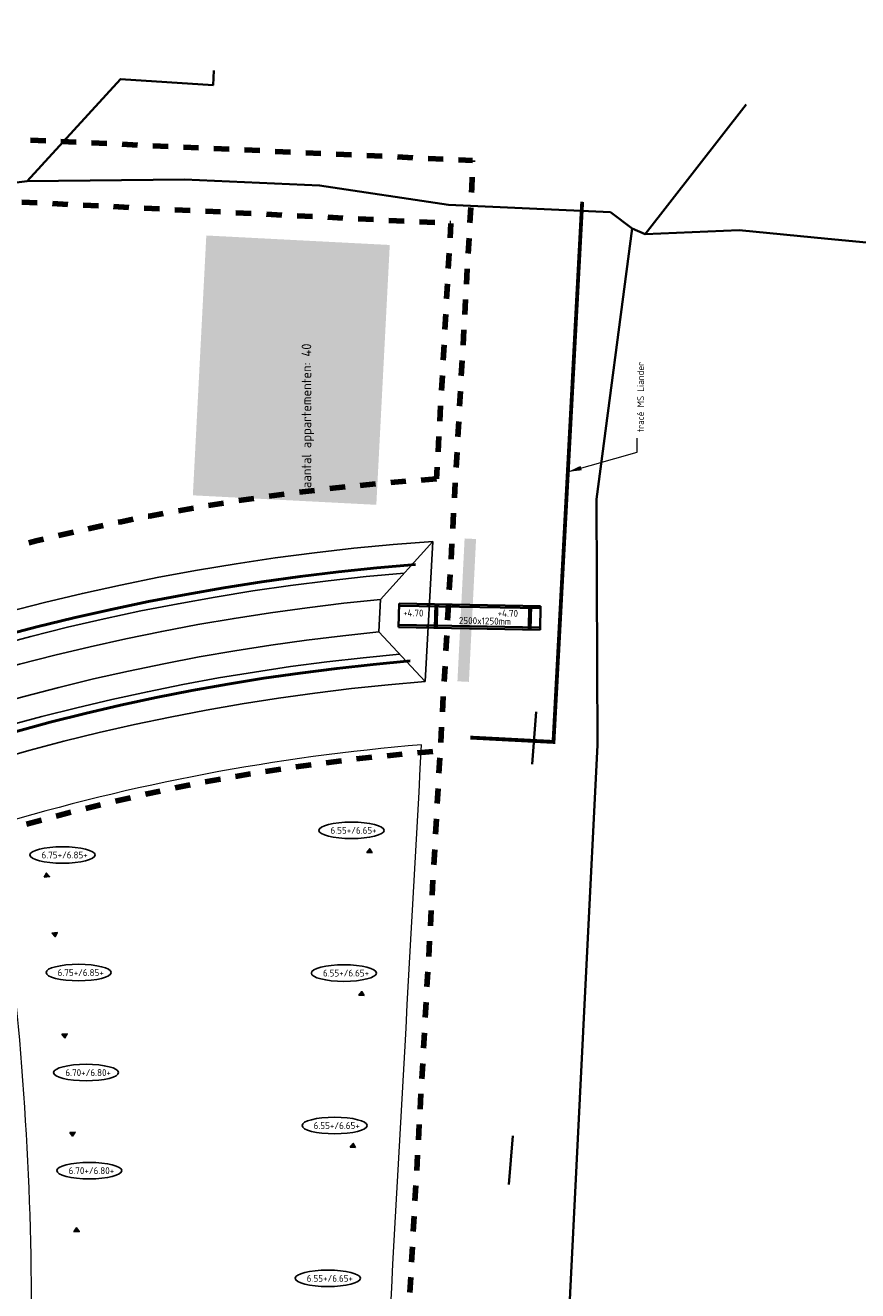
# Model space of a CAD drawing. Extents: x 168028 to 170416, y 448671 to 449636.
# Tile 25 of 32: x 168637 to 168746, y 449424 to 449590. Entities that reach past the tile are written whole.
import ezdxf
from ezdxf.enums import TextEntityAlignment as Align
from ezdxf.lldxf.tags import DXFTag

# ---------------------------------------------------------------- set-up
doc = ezdxf.new("R2010")
doc.units = 0
doc.linetypes.add('XX-FASEGRENS', pattern=[4, 2, -2])
for name, color, linetype, lineweight, true_color in [('B-OI-RI-DRUK-G', 6, 'RI-PERS', 18, 0xff00ff), ('N-OI-KL-ET_MS-G', 7, 'KL-MS-N', 35, 0xcc0000), ('N-OI-KL-ZINKER-G', 7, 'Continuous', 35, 0xffca80), ('N-RO-OG-TOPOGRAFIE_BEBOUWING_WONINGBOUW_HOOGBOUW-V', 7, 'Continuous', 18, 0xf7f7a1), ('N01-WE-KG-KADASTRAAL-O', 150, 'Continuous', 18, 0x007fff), ('RD_ROUTE', 6, 'RI-PERS', 35, 0xff00ff), ('X-XX-AL-FASEGRENS-G', 7, 'XX-FASEGRENS', 100, 0x0d33f2)]:
    doc.layers.add(name, color=color, linetype=linetype, lineweight=lineweight, true_color=true_color)
for name, color, linetype, lineweight in [('N-CO-GC-DAMWAND-G', 60, 'OB-BESCHOEIING', 50), ('N-OI-KL-AANPIJLING-M', 7, 'Continuous', 18), ('N-OI-RI-HWA_BOB-T18', 10, 'Continuous', 18), ('N-OI-WH-DUIKER-G', 150, 'Continuous', 35), ('N-RO-OG-TOPOGRAFIE_BEBOUWING_ENTREE-S', 7, 'Continuous', 25), ('N-RO-OG-TOPOGRAFIE_BEBOUWING_WONINGBOUW_HOOGBOUW-T25', 7, 'Continuous', 25), ('N-WA-GW-GRONDWERKLIJN-G', 90, 'Continuous', 25), ('N-XX-AL-PEILMAAT_VLOERPEIL-S', 7, 'Continuous', 25)]:
    doc.layers.add(name, color=color, linetype=linetype, lineweight=lineweight)
doc.styles.add('NLCS-ISO', font='NLCS-ISO.ttf')
doc.styles.add('NLCS-ISO-ANNOTATIEF-T18', font='NLCS-ISO.ttf', dxfattribs={"height": 1.8})
doc.styles.add('NLCS-ISO-ANNOTATIEF-T25', font='NLCS-ISO.ttf', dxfattribs={"height": 2.5})
doc.styles.add('NLCS-ISO-ANNOTATIVE-T18', font='NLCS-ISO.ttf', dxfattribs={"height": 1.8})
doc.styles.get("Standard").update_dxf_attribs({"font": 'iso.shx'})
tags = doc.linetypes.add('KL-MS-N', pattern='A,4,-1,[103,NLCS.SHX,S=0.75,R=0,X=0,Y=0],-1,4,-1,["M",Standard,S=1,R=0,X=0,Y=-0.5],-2', length=13).pattern_tags.tags
tags[18] = DXFTag(74, 10)
doc.linetypes.add('OB-BESCHOEIING', pattern='A,30,-5,[1,NLCS.SHX,S=1,R=0,X=0,Y=0],-5', length=40)
tags = doc.linetypes.add('RI-PERS', pattern='A,7,-2,["P",Standard,S=1.8,R=0,X=-0.5,Y=-0.9],-2,7,-2,[102,NLCS.SHX,S=1,R=180,X=0,Y=0],-2', length=22).pattern_tags.tags
tags[6] = DXFTag(74, 10)
doc.dimstyles.new('NLCS-ANNOTATIEF-T18-PIJL_L2_H1', dxfattribs={"dimtxt": 1.8, "dimasz": 1.8, "dimexe": 2, "dimexo": 2, "dimgap": 0.7, "dimtad": 1, "dimzin": 0, "dimdsep": 46, "dimtxsty": 'NLCS-ISO-ANNOTATIEF-T18', "dimcen": 0, "dimdle": 2, "dimclrd": 256, "dimclre": 256, "dimclrt": 10, "dimadec": 1, "dimazin": 0, "dimtfac": 1, "dimtofl": 0, "dimtmove": 0, "dimatfit": 3, "dimfxl": 2, "dimfxlon": 1, "dimtfillclr": 256, "dimtolj": 1, "dimtzin": 0, "dimlwd": -1, "dimlwe": -1, "dimarcsym": 0})

# ---------------------------------------------------------------- blocks, each defined once
blk = doc.blocks.new('B-RIOLERING_AANGELEVERD GEMEENTE')
at = {"layer": 'RD_ROUTE', "flags": 128}
for points in [[(168637.63, 449569.39), (168649.802, 449582.743), (168661.908, 449581.952), (168662.03, 449583.86)], [(168731.572, 449579.407), (168718.378, 449562.467)], [(168631.746, 449568.674), (168637.63, 449569.39)], [(168716.665, 449563.227), (168713.838, 449565.36), (168692.671, 449566.316), (168675.834, 449568.851), (168658.163, 449569.64), (168637.63, 449569.39)], [(168665.7, 448934.91), (168660.303, 448975.528), (168660.88, 449008.73), (168663.248, 449009.396), (168663.039, 449012.315), (168662.344, 449024.321), (168666.482, 449080.291), (168667.66, 449081.27), (168666.396, 449087.397), (168667.078, 449106.002), (168673.94, 449161.15), (168674.023, 449163.377), (168675.625, 449203.405), (168671.27, 449207.68), (168674.423, 449230.389), (168676.15, 449252.16), (168676.317, 449253.663), (168684.59, 449260.732), (168696.022, 449272.581), (168700.87, 449275.61), (168702.184, 449335.716), (168701.345, 449345.922), (168702.894, 449390.716), (168707.26, 449397.85), (168710.724, 449467.036), (168712.157, 449495.696), (168711.999, 449527.863), (168716.665, 449563.227)], [(168716.665, 449563.227), (168718.378, 449562.467)], [(168749.13, 449561.2), (168742.251, 449561.865), (168730.644, 449562.981), (168718.378, 449562.467)], [(168704.119, 449500.047), (168703.605, 449493.23)], [(168701.079, 449444.63), (168700.543, 449438.291)]]:
    blk.add_lwpolyline(points, dxfattribs=at)

msp = doc.modelspace()

# ---------------------------------------------------------------- hatches: boundary and pattern name
at = {"layer": 'N-RO-OG-TOPOGRAFIE_BEBOUWING_ENTREE-S'}
for points in [[(168682.705, 449481.643), (168682.006, 449481.682), (168682.383, 449482.161)], [(168639.859, 449478.436), (168640.551, 449478.537), (168640.132, 449478.982)], [(168640.858, 449471.115), (168641.553, 449471.202), (168641.268, 449470.663)], [(168681.669, 449462.988), (168680.97, 449463.027), (168681.348, 449463.507)], [(168642.163, 449457.923), (168642.861, 449457.978), (168642.552, 449457.452)], [(168643.185, 449445.105), (168643.884, 449445.134), (168643.555, 449444.619)], [(168680.542, 449443.145), (168679.843, 449443.184), (168680.22, 449443.663)], [(168643.725, 449432.116), (168644.424, 449432.145), (168644.054, 449432.63)]]:
    msp.add_hatch(color=256, dxfattribs=at).paths.add_polyline_path(points)
at = {"layer": 'N-RO-OG-TOPOGRAFIE_BEBOUWING_WONINGBOUW_HOOGBOUW-V'}
h = msp.add_hatch(color=256, dxfattribs=at)
h.dxf.hatch_style = 2
h.paths.add_polyline_path([(168685.001, 449561.065), (168661.033, 449562.305), (168659.276, 449528.35), (168683.244, 449527.11)])
h.paths.add_polyline_path([(168671.393, 449542.491), (168674.993, 449542.491), (168674.993, 449543.841), (168671.393, 449543.841)], flags=24)

# ---------------------------------------------------------------- linework, layer by layer
at = {"layer": 'N-CO-GC-DAMWAND-G', "flags": 128}
for points in [[(168442.174, 449344.807, -0.2758719), (168688.366, 449519.308)], [(168453.655, 449339.862, -0.2741391), (168687.648, 449506.708)]]:
    msp.add_lwpolyline(points, format="xyb", dxfattribs=at)
at = {"layer": 'N-OI-KL-ET_MS-G', "const_width": 0.5, "flags": 128}
msp.add_lwpolyline([(168695.527, 449496.692), (168706.393, 449496.124), (168710.142, 449566.709)], dxfattribs=at)
at = {"layer": 'N-OI-KL-ZINKER-G', "const_width": 1.5, "flags": 128}
msp.add_lwpolyline([(168695.528, 449522.676), (168694.591, 449504.009)], dxfattribs=at)
at = {"layer": 'N-OI-WH-DUIKER-G', "flags": 128}
for points in [[(168686.158, 449511.11), (168686.212, 449514.209)], [(168704.704, 449513.587), (168686.207, 449513.909)], [(168704.71, 449513.887), (168686.212, 449514.209)], [(168689.957, 449513.844), (168689.962, 449514.144)], [(168690.908, 449511.027), (168690.962, 449514.127)], [(168691.158, 449511.023), (168691.212, 449514.122)], [(168703.21, 449513.913), (168703.156, 449510.814)], [(168703.46, 449513.909), (168703.406, 449510.809)], [(168704.71, 449513.887), (168704.656, 449510.788)], [(168704.661, 449511.088), (168686.164, 449511.41)], [(168689.908, 449511.044), (168689.913, 449511.344)], [(168704.656, 449510.788), (168686.158, 449511.11)]]:
    msp.add_lwpolyline(points, dxfattribs=at)
at = {"layer": 'N-RO-OG-TOPOGRAFIE_BEBOUWING_ENTREE-S'}
for points in [[(168682.705, 449481.643), (168682.006, 449481.682), (168682.383, 449482.161)], [(168639.859, 449478.436), (168640.551, 449478.537), (168640.132, 449478.982)], [(168640.858, 449471.115), (168641.553, 449471.202), (168641.268, 449470.663)], [(168681.669, 449462.988), (168680.97, 449463.027), (168681.348, 449463.507)], [(168642.163, 449457.923), (168642.861, 449457.978), (168642.552, 449457.452)], [(168643.185, 449445.105), (168643.884, 449445.134), (168643.555, 449444.619)], [(168680.542, 449443.145), (168679.843, 449443.184), (168680.22, 449443.663)], [(168643.725, 449432.116), (168644.424, 449432.145), (168644.054, 449432.63)]]:
    msp.add_lwpolyline(points, close=True, dxfattribs=at)
at = {"layer": 'N-WA-GW-GRONDWERKLIJN-G', "flags": 128}
for points in [[(168438.723, 449344.028, -0.2800346), (168690.623, 449522.333)], [(168443.666, 449345.7, -0.2731449), (168686.894, 449518.185)], [(168447.751, 449347.082, -0.2673216), (168683.803, 449514.745, -0.2673216)], [(168451.6, 449345.4, -0.2666667), (168683.584, 449510.505, -0.2666667)], [(168453.312, 449341.549, -0.271589), (168686.288, 449507.594)], [(168455.424, 449336.794, -0.2778285), (168689.616, 449504.009)]]:
    msp.add_lwpolyline(points, format="xyb", dxfattribs=at)
for points in [[(168683.803, 449514.745), (168690.623, 449522.333)], [(168689.616, 449504.009), (168690.623, 449522.333)], [(168683.584, 449510.505), (168683.803, 449514.745)], [(168683.584, 449510.505), (168689.616, 449504.009)]]:
    msp.add_lwpolyline(points, dxfattribs=at)
at = {"layer": 'N-XX-AL-PEILMAAT_VLOERPEIL-S', "color": 7, "linetype": 'ByBlock'}
for centre in [(168679.995, 449484.572), (168642.246, 449481.352), (168644.346, 449465.989), (168679.009, 449465.921), (168645.326, 449452.92), (168677.797, 449445.999), (168645.746, 449440.102), (168676.902, 449426.03)]:
    msp.add_ellipse(centre, major_axis=(4.255, 0), ratio=0.2541392, dxfattribs=at)
at = {"layer": 'N01-WE-KG-KADASTRAAL-O', "flags": 128}
msp.add_lwpolyline([(168689.162, 449495.746, 0.0527217), (168633.226, 449485.135, -0.0336893), (168638.094, 449429.027, -0.0173474), (168637.644, 449400.006), (168683.718, 449397.044, 0.0000871)], format="xyb", close=True, dxfattribs=at)
at = {"layer": 'X-XX-AL-FASEGRENS-G', "flags": 128}
msp.add_lwpolyline([(168305.364, 448776.657, -0.0264161), (168313.862, 448832.674, 0.4993136), (168313.861, 448832.675, 0.0168903), (168287.5, 448829.711, 0.0020711), (168287.919, 448826.297), (168270.411, 448825.335), (168270.082, 448831.326), (168281.205, 448831.937, -0.0064762), (168280.136, 448842.795, -0.1019899), (168450.928, 448834.955, 0.0537532), (168462.076, 448920.461, 0.0112173), (168462.072, 448938.505, 0.0492565), (168452.526, 449016.978, 0.0127235), (168447.562, 449036.834, 0.0303567), (168423.45, 449106.983, -0.0612254), (168403.214, 449180.248, -0.2437818), (168496.415, 449451.414, -0.0059834), (168500.732, 449455.432, 0.0265293), (168500.305, 449456.165, -0.1387697), (168463.14, 449574.342), (168420.204, 449576.187), (168413.795, 449577.83), (168374.35, 449581.95), (168348.51, 449582.95), (168319.591, 449584.069), (168301.202, 449583.856), (168287.552, 449585.915), (168286.307, 449586.028), (168280.429, 449586.265), (168280.749, 449589.77), (168324.681, 449587.644), (168348.661, 449586.667), (168363.649, 449586.056), (168378.637, 449585.445), (168457.334, 449582.176), (168457.766, 449588.387), (168480.158, 449587.509), (168479.911, 449581.212), (168607.31, 449576.22), (168607.444, 449581.185), (168625.545, 449580.352), (168625.315, 449575.356), (168695.816, 449572.111), (168695.724, 449568.535), (168695.392, 449562.606), (168676.568, 449227.174), (168665.298, 449021.674), (168664.252, 449001.887), (168664.291, 448984.781), (168666.159, 448951.552), (168669.931, 448931.076), (168675.698, 448910.662), (168681.684, 448894.271), (168689.941, 448876.057), (168714.338, 448831.102), (168728.219, 448787.516), (168732.245, 448760.066), (168733.122, 448750.601), (168732.786, 448737.253), (168735.071, 448735.844), (168735.236, 448735.313), (168741.261, 448731.852), (168741.393, 448731.251), (168741.621, 448730.568), (168742.04, 448729.789), (168742.674, 448728.888), (168743.139, 448728.417), (168742.832, 448720.298), (168742.01, 448719.285), (168741.155, 448717.73), (168740.509, 448692.888), (168734.966, 448692.888), (168735.224, 448710.412), (168735.244, 448716.122, 0.2163546), (168733.852, 448719.389, 0.0651182), (168728.265, 448723.309), (168726.927, 448729.38), (168724.68, 448732.931), (168482.729, 448758.18), (168480.703, 448738.631), (168470.223, 448739.411), (168470.461, 448744.858), (168471.703, 448759.33), (168319.48, 448775.144), (168316.971, 448750.602), (168311.005, 448751.129), (168313.561, 448775.775)], format="xyb", close=True, dxfattribs=at)
for points in [[(168512.237, 449457.251, -0.1444635), (168473.654, 449573.89), (168607.359, 449568.145), (168692.982, 449563.88), (168691.11, 449530.485)], [(168691.11, 449530.485, 0.0496367), (168631.485, 449520.518), (168633.291, 449555.439), (168628.747, 449555.674), (168628.062, 449542.432), (168614.006, 449543.159), (168610.442, 449542.064, -0.0162946), (168617.497, 449516.364, 0.0998663), (168512.237, 449457.251)], [(168485.017, 449057.468, 0.0280138), (168462.731, 449121.389, -0.5128273), (168691.594, 449494.932, -0.5128273)]]:
    msp.add_lwpolyline(points, format="xyb", dxfattribs=at)

# ---------------------------------------------------------------- block references
at = {"layer": 'B-OI-RI-DRUK-G'}
msp.add_blockref('B-RIOLERING_AANGELEVERD GEMEENTE', (0, 0), dxfattribs=at)

# ---------------------------------------------------------------- texts
at = {"layer": 'N-OI-KL-AANPIJLING-M', "color": 10, "insert": (168717.324, 449536.606), "char_height": 0.9, "attachment_point": 1, "rotation": 90, "style": 'NLCS-ISO-ANNOTATIEF-T18'}
msp.add_mtext('\\A1;tracé MS Liander', dxfattribs=at)
at = {"layer": 'N-OI-RI-HWA_BOB-T18', "style": 'NLCS-ISO-ANNOTATIVE-T18'}
for p in [(168686.723, 449512.286), (168699.075, 449512.242)]:
    msp.add_text('+4.70', height=0.9, rotation=359.00236, dxfattribs=at).set_placement(p, align=Align.BOTTOM_LEFT)
msp.add_text('2500x1250mm', height=0.9, rotation=359.00236, dxfattribs=at).set_placement((168697.426, 449511.214), align=Align.BOTTOM_CENTER)
at = {"layer": 'N-RO-OG-TOPOGRAFIE_BEBOUWING_WONINGBOUW_HOOGBOUW-T25', "insert": (168673.492, 449529.294), "char_height": 1.25, "width": 19.65881, "attachment_point": 1, "rotation": 90, "style": 'NLCS-ISO-ANNOTATIEF-T25'}
msp.add_mtext('aantal appartementen: 40', dxfattribs=at)
at = {"layer": 'N-XX-AL-PEILMAAT_VLOERPEIL-S', "color": 7, "linetype": 'ByBlock', "style": 'NLCS-ISO'}
for s, p in [(' 6.55+/6.65+', (168679.995, 449484.572)), (' 6.75+/6.85+', (168642.246, 449481.352)), (' 6.75+/6.85+', (168644.346, 449465.989)), (' 6.55+/6.65+', (168679.009, 449465.921)), (' 6.70+/6.80+', (168645.326, 449452.92)), (' 6.55+/6.65+', (168677.797, 449445.999)), (' 6.70+/6.80+', (168645.746, 449440.102)), (' 6.55+/6.65+', (168676.902, 449426.03))]:
    msp.add_text(s, height=0.9, dxfattribs=at).set_placement(p, align=Align.MIDDLE)

# ---------------------------------------------------------------- leaders
at = {"layer": 'N-OI-KL-AANPIJLING-M', "annotation_type": 0, "has_hookline": 1, "hookline_direction": 0, "text_width": 9.27, "horizontal_direction": (0, 1, 0)}
msp.add_leader([(168708.267, 449531.417), (168717.324, 449534.006), (168717.324, 449535.806)], dimstyle='NLCS-ANNOTATIEF-T18-PIJL_L2_H1', override={"dimscale": 0, "dimgap": 0.7, "dimtad": 0}, dxfattribs=at)

doc.saveas('drawing.dxf')
